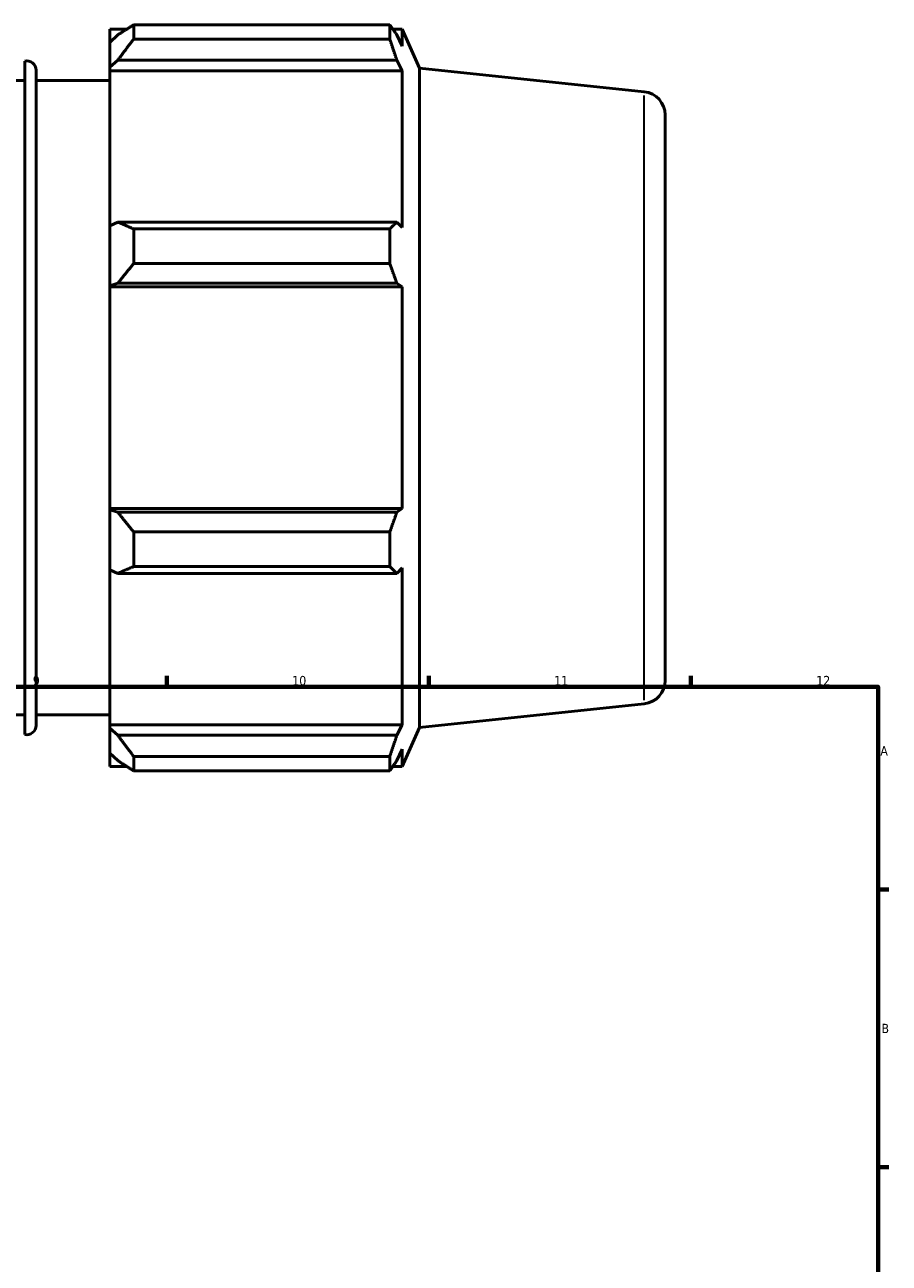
# Model space of a CAD drawing. Header units: millimetres. Extents: x -435 to 1325, y -90 to 884.
# Tile 7 of 9: x 593 to 824, y 420 to 751. Entities that reach past the tile are written whole.
import ezdxf

# ---------------------------------------------------------------- set-up
doc = ezdxf.new("R2010")
doc.units = ezdxf.units.MM
for name, color, linetype, lineweight in [('Border (ISO)', 7, 'Continuous', 70), ('Visible (ISO)', 7, 'Continuous', 50), ('Visible Narrow (ISO)', 7, 'Continuous', 35)]:
    doc.layers.add(name, color=color, linetype=linetype, lineweight=lineweight)
doc.styles.add('Note Text (ISO)', font='tahoma.ttf')

# ---------------------------------------------------------------- blocks, each defined once
blk = doc.blocks.new('Borders Default Border')
at = {"layer": 'Border (ISO)'}
for p, q in [((630.75, 574), (630.75, 576.9)), ((700.83, 574), (700.83, 576.9)), ((770.92, 574), (770.92, 576.9)), ((821, 519.75), (823.9, 519.75)), ((821, 445.5), (823.9, 445.5))]:
    blk.add_line(p, q, dxfattribs=at)
at = {"layer": 'Border (ISO)', "flags": 128}
blk.add_lwpolyline([(20, 20), (20, 574), (821, 574), (821, 20), (20, 20)], dxfattribs=at)
at = {"layer": 'Border (ISO)', "color": 232, "true_color": 0xca0064, "char_height": 2.5, "attachment_point": 7, "style": 'Note Text (ISO)'}
for s, insert in [('9', (594.88, 574.35)), ('10', (664.29, 574.35)), ('11', (734.37, 574.4)), ('12', (804.46, 574.4)), ('A', (821.59, 555.62)), ('B', (821.89, 481.37))]:
    blk.add_mtext(s, dxfattribs=dict(at, insert=insert))

msp = doc.modelspace()

# ---------------------------------------------------------------- linework, layer by layer
at = {"layer": 'Visible (ISO)'}
for p, q in [((615.5169, 749.8715), (615.5169, 746.3199)), ((615.5169, 749.8715), (620.0295, 749.8715)), ((621.8769, 751.0299), (621.8769, 747.1969)), ((621.8769, 751.0299), (690.3727, 751.0299)), ((690.3727, 747.1969), (690.3727, 751.0299)), ((691.1952, 749.8715), (693.6762, 749.8715)), ((693.6762, 745.309), (693.6762, 749.8715)), ((698.3169, 739.4484), (693.6762, 749.8715)), ((617.6369, 748.3418), (615.5169, 746.3199)), ((615.5169, 739.6733), (615.5169, 746.3199)), ((690.3727, 747.1969), (621.8769, 747.1969)), ((693.6762, 745.309), (692.2604, 748.3418)), ((592.7455, 561.245), (592.7455, 741.3381)), ((595.7865, 738.8973), (595.7865, 563.6858)), ((615.5169, 739.6733), (617.6369, 741.5538)), ((615.5169, 738.7331), (615.5169, 739.6733)), ((615.5169, 738.7331), (615.5169, 697.3002)), ((615.5169, 738.7331), (693.6762, 738.7331)), ((617.6369, 741.5538), (692.2604, 741.5538)), ((692.2604, 741.5538), (693.6762, 738.7331)), ((693.6762, 696.8107), (693.6762, 738.7331)), ((698.3169, 563.1347), (698.3169, 739.4484)), ((758.4345, 733.1298), (698.3169, 739.4484)), ((573.4598, 736.0915), (592.7455, 736.0915)), ((595.7865, 736.0915), (615.5169, 736.0915)), ((764.0312, 726.914), (764.0312, 575.6691)), ((617.6369, 698.2791), (615.5169, 697.3002)), ((615.5169, 681.2539), (615.5169, 697.3002)), ((692.2604, 698.2791), (617.6369, 698.2791)), ((621.8769, 696.4376), (621.8769, 687.1838)), ((621.8769, 696.4376), (690.3727, 696.4376)), ((690.3727, 687.1838), (690.3727, 696.4376)), ((693.6762, 696.8107), (692.2604, 698.2791)), ((690.3727, 687.1838), (621.8769, 687.1838)), ((615.5169, 681.2539), (617.6369, 681.8914)), ((615.5169, 680.9351), (615.5169, 681.2539)), ((615.5169, 680.9351), (615.5169, 621.648)), ((615.5169, 680.9351), (693.6762, 680.9351)), ((617.6369, 681.8914), (692.2604, 681.8914)), ((692.2604, 681.8914), (693.6762, 680.9351)), ((693.6762, 621.648), (693.6762, 680.9351)), ((615.5169, 621.3292), (615.5169, 621.648)), ((615.5169, 621.648), (693.6762, 621.648)), ((615.5169, 605.2829), (615.5169, 621.3292)), ((617.6369, 620.6917), (615.5169, 621.3292)), ((692.2604, 620.6917), (617.6369, 620.6917)), ((693.6762, 621.648), (692.2604, 620.6917)), ((621.8769, 615.3993), (621.8769, 606.1455)), ((621.8769, 615.3993), (690.3727, 615.3993)), ((690.3727, 606.1455), (690.3727, 615.3993)), ((690.3727, 606.1455), (621.8769, 606.1455)), ((615.5169, 605.2829), (617.6369, 604.304)), ((615.5169, 605.2829), (615.5169, 563.85)), ((617.6369, 604.304), (692.2604, 604.304)), ((692.2604, 604.304), (693.6762, 605.7724)), ((693.6762, 563.85), (693.6762, 605.7724)), ((573.4598, 566.4915), (592.7455, 566.4915)), ((595.7865, 566.4915), (615.5169, 566.4915)), ((758.4345, 569.4533), (698.3169, 563.1347)), ((615.5169, 562.9098), (615.5169, 563.85)), ((615.5169, 563.85), (693.6762, 563.85)), ((693.6762, 563.85), (692.2604, 561.0293)), ((698.3169, 563.1347), (693.6762, 552.7115)), ((615.5169, 556.2632), (615.5169, 562.9098)), ((617.6369, 561.0293), (615.5169, 562.9098)), ((692.2604, 561.0293), (617.6369, 561.0293)), ((692.2604, 554.2413), (693.6762, 557.2741)), ((693.6762, 552.7115), (693.6762, 557.2741)), ((615.5169, 556.2632), (617.6369, 554.2413)), ((615.5169, 556.2632), (615.5169, 552.7115)), ((621.8769, 555.3862), (621.8769, 551.5532)), ((621.8769, 555.3862), (690.3727, 555.3862)), ((690.3727, 551.5532), (690.3727, 555.3862)), ((615.5169, 552.7115), (620.0295, 552.7115)), ((690.3727, 551.5532), (621.8769, 551.5532)), ((691.1952, 552.7115), (693.6762, 552.7115))]:
    msp.add_line(p, q, dxfattribs=at)
for centre, radius, start, end in [((593.2865, 738.8973), 2.5, 0, 102.498431), ((757.7812, 726.914), 6.25, 0, 84), ((757.7812, 575.6691), 6.25, 276, 0), ((593.2865, 563.6858), 2.5, 257.501569, 0)]:
    msp.add_arc(centre, radius, start, end, dxfattribs=at)
for points, weights in [([(621.8769, 751.0299), (619.6721, 749.6584), (617.6369, 748.3418)], [1.01333848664, 1.00959252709, 1.0050393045]), ([(690.3727, 751.0299), (691.3543, 749.6584), (692.2604, 748.3418)], [1, 1.00202000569, 1.00322446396]), ([(617.6369, 741.5538), (619.6721, 744.3177), (621.8769, 747.1969)], [1.0050393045, 1.00959252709, 1.01333848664]), ([(692.2604, 741.5538), (691.3543, 744.3177), (690.3727, 747.1969)], [1.00322446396, 1.00202000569, 1]), ([(621.8769, 696.4376), (619.6721, 697.3771), (617.6369, 698.2791)], [1.01333848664, 1.00959252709, 1.0050393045]), ([(690.3727, 696.4376), (691.3543, 697.3771), (692.2604, 698.2791)], [1, 1.00202000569, 1.00322446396]), ([(617.6369, 681.8914), (619.6721, 684.4836), (621.8769, 687.1838)], [1.0050393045, 1.00959252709, 1.01333848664]), ([(692.2604, 681.8914), (691.3543, 684.4836), (690.3727, 687.1838)], [1.00322446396, 1.00202000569, 1]), ([(621.8769, 615.3993), (619.6721, 618.0995), (617.6369, 620.6917)], [1.01333848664, 1.00959252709, 1.0050393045]), ([(690.3727, 615.3993), (691.3543, 618.0995), (692.2604, 620.6917)], [1, 1.00202000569, 1.00322446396]), ([(617.6369, 604.304), (619.6721, 605.206), (621.8769, 606.1455)], [1.0050393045, 1.00959252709, 1.01333848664]), ([(692.2604, 604.304), (691.3543, 605.206), (690.3727, 606.1455)], [1.00322446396, 1.00202000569, 1]), ([(621.8769, 555.3862), (619.6721, 558.2653), (617.6369, 561.0293)], [1.01333848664, 1.00959252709, 1.0050393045]), ([(690.3727, 555.3862), (691.3543, 558.2653), (692.2604, 561.0293)], [1, 1.00202000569, 1.00322446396]), ([(617.6369, 554.2413), (619.6721, 552.9247), (621.8769, 551.5532)], [1.0050393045, 1.00959252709, 1.01333848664]), ([(692.2604, 554.2413), (691.3543, 552.9247), (690.3727, 551.5532)], [1.00322446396, 1.00202000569, 1])]:
    msp.add_rational_spline(points, weights, degree=2, dxfattribs=at)
at = {"layer": 'Visible Narrow (ISO)'}
msp.add_line((758.4345, 570.4609), (758.4345, 732.1222), dxfattribs=at)

# ---------------------------------------------------------------- block references
msp.add_blockref('Borders Default Border', (0, 0))

doc.saveas('drawing.dxf')
